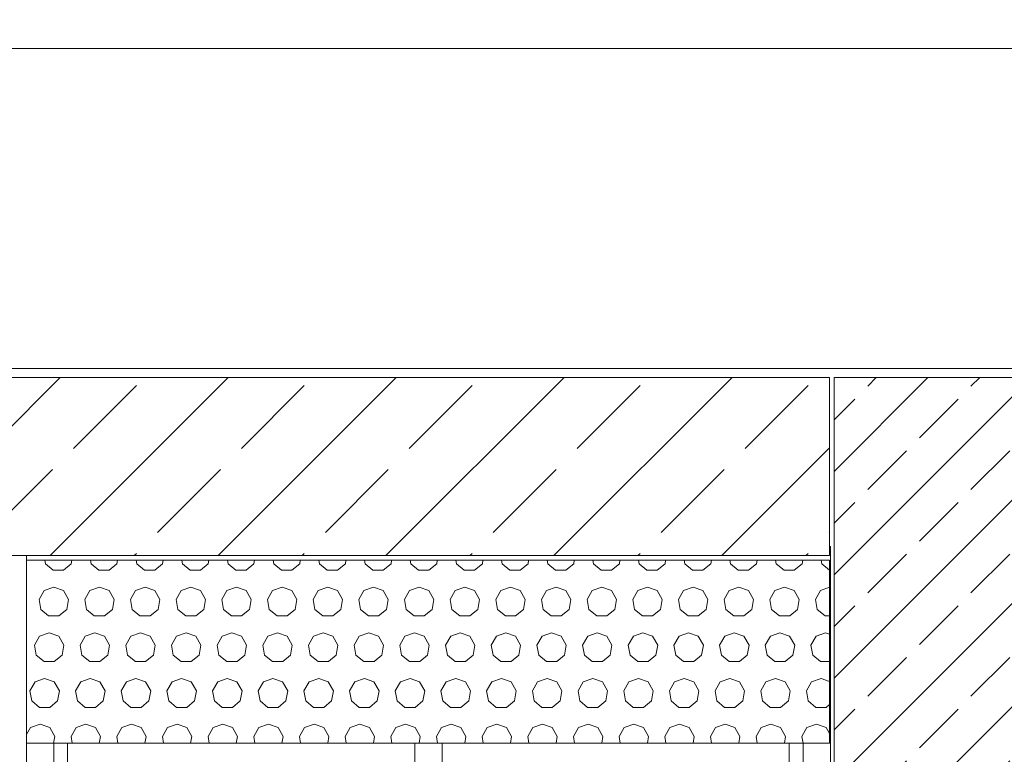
# Model space of a CAD drawing. Header units: millimetres. Extents: x 52659 to 1698020, y -10054 to 104697.
# Tile 90 of 256: x 179528 to 181683, y 13973 to 15581. Entities that reach past the tile are written whole.
import ezdxf

# ---------------------------------------------------------------- set-up
doc = ezdxf.new("R2010")
doc.units = ezdxf.units.MM
doc.header["$MEASUREMENT"] = 0
for name, color, linetype in [('02-04 BRISES SOLEILS CLAIRES', 7, 'Continuous'), ('02-04 CASSETTES CLAIRES', 7, 'Continuous'), ('02-04 CASSETTES FONCEES', 7, 'Continuous'), ('02-04 Mur.Construction', 7, 'Continuous'), ('05-02 Cotation 200ème 100ème.Cotations', 7, 'Continuous'), ('Fenêtres ARCHICAD', 7, 'Continuous')]:
    doc.layers.add(name, color=color, linetype=linetype)
doc.styles.add('STYLE_GENERE_3', font='ARIALN.TTF')
doc.dimstyles.new('STYLE_GENERE__1', dxfattribs={"dimtxt": 200, "dimasz": 95, "dimexe": 0.18, "dimexo": 100, "dimgap": 0, "dimtad": 0, "dimlfac": 0.001, "dimzin": 0, "dimdsep": 46, "dimtxsty": 'STYLE_GENERE_3', "dimblk": 'ARROWHEAD_6', "dimblk1": 'ARROWHEAD_6', "dimblk2": 'ARROWHEAD_6', "dimcen": 0.09, "dimclrd": 7, "dimclre": 7, "dimclrt": 7, "dimazin": 0, "dimtfac": 1, "dimtdec": 4, "dimtmove": 2, "dimatfit": 3, "dimfxl": 1, "dimtolj": 1, "dimtzin": 0, "dimarcsym": 0})
doc.dimstyles.new('STYLE_GENERE__2', dxfattribs={"dimtxt": 200, "dimasz": 95, "dimexe": 0.18, "dimexo": 100, "dimgap": 0, "dimtad": 0, "dimlfac": 0.001, "dimzin": 0, "dimdsep": 46, "dimtxsty": 'STYLE_GENERE_3', "dimblk": 'ARROWHEAD_6', "dimblk1": 'ARROWHEAD_6', "dimblk2": 'ARROWHEAD_6', "dimcen": 0.09, "dimclrd": 7, "dimclre": 7, "dimclrt": 7, "dimazin": 0, "dimtfac": 1, "dimtdec": 4, "dimtmove": 0, "dimatfit": 3, "dimfxl": 1, "dimtolj": 1, "dimtzin": 0, "dimarcsym": 0})

# ---------------------------------------------------------------- blocks, each defined once
blk = doc.blocks.new('Élément de coupe_222_1', base_point=(131932.7, 5158.1))
at = {"layer": 'Fenêtres ARCHICAD', "color": 7, "linetype": 'Continuous', "lineweight": 9}
blk.add_line((181300.8, 14428.1), (181302.7, 14428.1), dxfattribs=at)
at = {"layer": 'Fenêtres ARCHICAD', "color": 7, "linetype": 'Continuous', "lineweight": 5}
for p, q in [((179602.7, 13998), (179602.7, 13238.1)), ((179632.7, 13268.1), (179632.7, 13998)), ((180392.7, 13998), (180392.7, 13268.1)), ((180452.7, 13268.1), (180452.7, 13998)), ((181212.7, 13998), (181212.7, 13268.1)), ((181242.7, 13238.1), (181242.7, 13998)), ((180407.7, 13268.1), (179632.7, 13268.1)), ((180437.7, 13268.1), (180407.7, 13268.1)), ((181212.7, 13268.1), (180437.7, 13268.1)), ((179602.7, 13238.1), (181242.7, 13238.1)), ((179542.7, 13178.1), (181302.7, 13178.1)), ((179542.7, 13140.9), (179542.7, 13146)), ((179542.7, 13090.8), (179542.7, 13140.9)), ((181302.7, 13140.9), (179542.7, 13140.9)), ((181302.7, 13140.9), (181302.7, 13146)), ((181302.7, 13090.8), (181302.7, 13140.9)), ((181302.7, 13090.8), (179542.7, 13090.8))]:
    blk.add_line(p, q, dxfattribs=at)
blk = doc.blocks.new('Élément de coupe_226_1', base_point=(131932.7, 5158.1))
at = {"layer": '02-04 Mur.Construction', "color": 7, "linetype": 'Continuous', "lineweight": 9}
for p, q in [((181302.7, 14428.1), (181302.7, 13146)), ((179542.7, 13146), (179542.7, 14408.1))]:
    blk.add_line(p, q, dxfattribs=at)
blk = doc.blocks.new('Élément de coupe_236_1', base_point=(131932.7, 5158.1))
at = {"layer": '02-04 Mur.Construction', "color": 7, "linetype": 'Continuous', "lineweight": 9}
for p, q in [((220582.7, 15518.1), (134892.7, 15518.1)), ((220582.7, 14818.1), (134892.7, 14818.1))]:
    blk.add_line(p, q, dxfattribs=at)
blk = doc.blocks.new('*X366', base_point=(131932.7, 5158.1))
at = {"layer": '02-04 BRISES SOLEILS CLAIRES', "color": 7, "linetype": 'Continuous', "lineweight": 5}
for p, q in [((179582.7, 14398.1), (179584, 14390.5)), ((179584, 14390.5), (179601.1, 14376.1)), ((179623.5, 14376.1), (179640.7, 14390.5)), ((179640.7, 14390.5), (179642, 14398.1)), ((179682.7, 14398.1), (179684, 14390.5)), ((179684, 14390.5), (179701.1, 14376.1)), ((179723.5, 14376.1), (179740.7, 14390.5)), ((179740.7, 14390.5), (179742, 14398.1)), ((179782.7, 14398.1), (179784, 14390.5)), ((179784, 14390.5), (179801.1, 14376.1)), ((179823.5, 14376.1), (179840.7, 14390.5)), ((179840.7, 14390.5), (179842, 14398.1)), ((179882.7, 14398.1), (179884, 14390.5)), ((179884, 14390.5), (179901.1, 14376.1)), ((179923.5, 14376.1), (179940.7, 14390.5)), ((179940.7, 14390.5), (179942, 14398.1)), ((179982.7, 14398.1), (179984, 14390.5)), ((179984, 14390.5), (180001.1, 14376.1)), ((180023.5, 14376.1), (180040.7, 14390.5)), ((180040.7, 14390.5), (180042, 14398.1)), ((180082.7, 14398.1), (180084, 14390.5)), ((180084, 14390.5), (180101.1, 14376.1)), ((180123.5, 14376.1), (180140.7, 14390.5)), ((180140.7, 14390.5), (180142, 14398.1)), ((180182.7, 14398.1), (180184, 14390.5)), ((180184, 14390.5), (180201.1, 14376.1)), ((180223.5, 14376.1), (180240.7, 14390.5)), ((180240.7, 14390.5), (180242, 14398.1)), ((180282.7, 14398.1), (180284, 14390.5)), ((180284, 14390.5), (180301.1, 14376.1)), ((180323.5, 14376.1), (180340.7, 14390.5)), ((180340.7, 14390.5), (180342, 14398.1)), ((180382.7, 14398.1), (180384, 14390.5)), ((180384, 14390.5), (180401.1, 14376.1)), ((180423.5, 14376.1), (180440.7, 14390.5)), ((180440.7, 14390.5), (180442, 14398.1)), ((180482.7, 14398.1), (180484, 14390.5)), ((180484, 14390.5), (180501.1, 14376.1)), ((180523.5, 14376.1), (180540.7, 14390.5)), ((180540.7, 14390.5), (180542, 14398.1)), ((180582.7, 14398.1), (180584, 14390.5)), ((180584, 14390.5), (180601.1, 14376.1)), ((180623.5, 14376.1), (180640.7, 14390.5)), ((180640.7, 14390.5), (180642, 14398.1)), ((180682.7, 14398.1), (180684, 14390.5)), ((180684, 14390.5), (180701.1, 14376.1)), ((180723.5, 14376.1), (180740.7, 14390.5)), ((180740.7, 14390.5), (180742, 14398.1)), ((180782.7, 14398.1), (180784, 14390.5)), ((180784, 14390.5), (180801.1, 14376.1)), ((180823.5, 14376.1), (180840.7, 14390.5)), ((180840.7, 14390.5), (180842, 14398.1)), ((180882.7, 14398.1), (180884, 14390.5)), ((180884, 14390.5), (180901.1, 14376.1)), ((180923.5, 14376.1), (180940.7, 14390.5)), ((180940.7, 14390.5), (180942, 14398.1)), ((180982.7, 14398.1), (180984, 14390.5)), ((180984, 14390.5), (181001.1, 14376.1)), ((181023.5, 14376.1), (181040.7, 14390.5)), ((181040.7, 14390.5), (181042, 14398.1)), ((181082.7, 14398.1), (181084, 14390.5)), ((181084, 14390.5), (181101.1, 14376.1)), ((181123.5, 14376.1), (181140.7, 14390.5)), ((181140.7, 14390.5), (181142, 14398.1)), ((181182.7, 14398.1), (181184, 14390.5)), ((181184, 14390.5), (181201.1, 14376.1)), ((181223.5, 14376.1), (181240.7, 14390.5)), ((181240.7, 14390.5), (181242, 14398.1)), ((181282.7, 14398.1), (181284, 14390.5)), ((181284, 14390.5), (181300.8, 14376.4)), ((179601.1, 14376.1), (179623.5, 14376.1)), ((179701.1, 14376.1), (179723.5, 14376.1)), ((179801.1, 14376.1), (179823.5, 14376.1)), ((179901.1, 14376.1), (179923.5, 14376.1)), ((180001.1, 14376.1), (180023.5, 14376.1)), ((180101.1, 14376.1), (180123.5, 14376.1)), ((180201.1, 14376.1), (180223.5, 14376.1)), ((180301.1, 14376.1), (180323.5, 14376.1)), ((180401.1, 14376.1), (180423.5, 14376.1)), ((180501.1, 14376.1), (180523.5, 14376.1)), ((180601.1, 14376.1), (180623.5, 14376.1)), ((180701.1, 14376.1), (180723.5, 14376.1)), ((180801.1, 14376.1), (180823.5, 14376.1)), ((180901.1, 14376.1), (180923.5, 14376.1)), ((181001.1, 14376.1), (181023.5, 14376.1)), ((181101.1, 14376.1), (181123.5, 14376.1)), ((181201.1, 14376.1), (181223.5, 14376.1)), ((179602.3, 14339.5), (179581.3, 14331.9)), ((179623.4, 14331.9), (179602.3, 14339.5)), ((179702.3, 14339.5), (179681.3, 14331.9)), ((179723.4, 14331.9), (179702.3, 14339.5)), ((179802.3, 14339.5), (179781.3, 14331.9)), ((179823.4, 14331.9), (179802.3, 14339.5)), ((179902.3, 14339.5), (179881.3, 14331.9)), ((179923.4, 14331.9), (179902.3, 14339.5)), ((180002.3, 14339.5), (179981.3, 14331.9)), ((180023.4, 14331.9), (180002.3, 14339.5)), ((180102.3, 14339.5), (180081.3, 14331.9)), ((180123.4, 14331.9), (180102.3, 14339.5)), ((180202.3, 14339.5), (180181.3, 14331.9)), ((180223.4, 14331.9), (180202.3, 14339.5)), ((180302.3, 14339.5), (180281.3, 14331.9)), ((180323.4, 14331.9), (180302.3, 14339.5)), ((180402.3, 14339.5), (180381.3, 14331.9)), ((180423.4, 14331.9), (180402.3, 14339.5)), ((180502.3, 14339.5), (180481.3, 14331.9)), ((180523.4, 14331.9), (180502.3, 14339.5)), ((180602.3, 14339.5), (180581.3, 14331.9)), ((180623.4, 14331.9), (180602.3, 14339.5)), ((180702.3, 14339.5), (180681.3, 14331.9)), ((180723.4, 14331.9), (180702.3, 14339.5)), ((180802.3, 14339.5), (180781.3, 14331.9)), ((180823.4, 14331.9), (180802.3, 14339.5)), ((180902.3, 14339.5), (180881.3, 14331.9)), ((180923.4, 14331.9), (180902.3, 14339.5)), ((181002.3, 14339.5), (180981.3, 14331.9)), ((181023.4, 14331.9), (181002.3, 14339.5)), ((181102.3, 14339.5), (181081.3, 14331.9)), ((181123.4, 14331.9), (181102.3, 14339.5)), ((181202.3, 14339.5), (181181.3, 14331.9)), ((181223.4, 14331.9), (181202.3, 14339.5)), ((181300.8, 14338.9), (181281.3, 14331.9)), ((179581.3, 14331.9), (179570.1, 14312.5)), ((179634.5, 14312.5), (179623.4, 14331.9)), ((179681.3, 14331.9), (179670.1, 14312.5)), ((179734.5, 14312.5), (179723.4, 14331.9)), ((179781.3, 14331.9), (179770.1, 14312.5)), ((179834.5, 14312.5), (179823.4, 14331.9)), ((179881.3, 14331.9), (179870.1, 14312.5)), ((179934.5, 14312.5), (179923.4, 14331.9)), ((179981.3, 14331.9), (179970.1, 14312.5)), ((180034.5, 14312.5), (180023.4, 14331.9)), ((180081.3, 14331.9), (180070.1, 14312.5)), ((180134.5, 14312.5), (180123.4, 14331.9)), ((180181.3, 14331.9), (180170.1, 14312.5)), ((180234.5, 14312.5), (180223.4, 14331.9)), ((180281.3, 14331.9), (180270.1, 14312.5)), ((180334.5, 14312.5), (180323.4, 14331.9)), ((180381.3, 14331.9), (180370.1, 14312.5)), ((180434.5, 14312.5), (180423.4, 14331.9)), ((180481.3, 14331.9), (180470.1, 14312.5)), ((180534.5, 14312.5), (180523.4, 14331.9)), ((180581.3, 14331.9), (180570.1, 14312.5)), ((180634.5, 14312.5), (180623.4, 14331.9)), ((180681.3, 14331.9), (180670.1, 14312.5)), ((180734.5, 14312.5), (180723.4, 14331.9)), ((180781.3, 14331.9), (180770.1, 14312.5)), ((180834.5, 14312.5), (180823.4, 14331.9)), ((180881.3, 14331.9), (180870.1, 14312.5)), ((180934.5, 14312.5), (180923.4, 14331.9)), ((180981.3, 14331.9), (180970.1, 14312.5)), ((181034.5, 14312.5), (181023.4, 14331.9)), ((181081.3, 14331.9), (181070.1, 14312.5)), ((181134.5, 14312.5), (181123.4, 14331.9)), ((181181.3, 14331.9), (181170.1, 14312.5)), ((181234.5, 14312.5), (181223.4, 14331.9)), ((181281.3, 14331.9), (181270.1, 14312.5)), ((179570.1, 14312.5), (179574, 14290.5)), ((179630.7, 14290.5), (179634.5, 14312.5)), ((179670.1, 14312.5), (179674, 14290.5)), ((179730.7, 14290.5), (179734.5, 14312.5)), ((179770.1, 14312.5), (179774, 14290.5)), ((179830.7, 14290.5), (179834.5, 14312.5)), ((179870.1, 14312.5), (179874, 14290.5)), ((179930.7, 14290.5), (179934.5, 14312.5)), ((179970.1, 14312.5), (179974, 14290.5)), ((180030.7, 14290.5), (180034.5, 14312.5)), ((180070.1, 14312.5), (180074, 14290.5)), ((180130.7, 14290.5), (180134.5, 14312.5)), ((180170.1, 14312.5), (180174, 14290.5)), ((180230.7, 14290.5), (180234.5, 14312.5)), ((180270.1, 14312.5), (180274, 14290.5)), ((180330.7, 14290.5), (180334.5, 14312.5)), ((180370.1, 14312.5), (180374, 14290.5)), ((180430.7, 14290.5), (180434.5, 14312.5)), ((180470.1, 14312.5), (180474, 14290.5)), ((180530.7, 14290.5), (180534.5, 14312.5)), ((180570.1, 14312.5), (180574, 14290.5)), ((180630.7, 14290.5), (180634.5, 14312.5)), ((180670.1, 14312.5), (180674, 14290.5)), ((180730.7, 14290.5), (180734.5, 14312.5)), ((180770.1, 14312.5), (180774, 14290.5)), ((180830.7, 14290.5), (180834.5, 14312.5)), ((180870.1, 14312.5), (180874, 14290.5)), ((180930.7, 14290.5), (180934.5, 14312.5)), ((180970.1, 14312.5), (180974, 14290.5)), ((181030.7, 14290.5), (181034.5, 14312.5)), ((181070.1, 14312.5), (181074, 14290.5)), ((181130.7, 14290.5), (181134.5, 14312.5)), ((181170.1, 14312.5), (181174, 14290.5)), ((181230.7, 14290.5), (181234.5, 14312.5)), ((181270.1, 14312.5), (181274, 14290.5)), ((179574, 14290.5), (179591.1, 14276.1)), ((179591.1, 14276.1), (179613.5, 14276.1)), ((179613.5, 14276.1), (179630.7, 14290.5)), ((179674, 14290.5), (179691.1, 14276.1)), ((179691.1, 14276.1), (179713.5, 14276.1)), ((179713.5, 14276.1), (179730.7, 14290.5)), ((179774, 14290.5), (179791.1, 14276.1)), ((179791.1, 14276.1), (179813.5, 14276.1)), ((179813.5, 14276.1), (179830.7, 14290.5)), ((179874, 14290.5), (179891.1, 14276.1)), ((179891.1, 14276.1), (179913.5, 14276.1)), ((179913.5, 14276.1), (179930.7, 14290.5)), ((179974, 14290.5), (179991.1, 14276.1)), ((179991.1, 14276.1), (180013.5, 14276.1)), ((180013.5, 14276.1), (180030.7, 14290.5)), ((180074, 14290.5), (180091.1, 14276.1)), ((180091.1, 14276.1), (180113.5, 14276.1)), ((180113.5, 14276.1), (180130.7, 14290.5)), ((180174, 14290.5), (180191.1, 14276.1)), ((180191.1, 14276.1), (180213.5, 14276.1)), ((180213.5, 14276.1), (180230.7, 14290.5)), ((180274, 14290.5), (180291.1, 14276.1)), ((180291.1, 14276.1), (180313.5, 14276.1)), ((180313.5, 14276.1), (180330.7, 14290.5)), ((180374, 14290.5), (180391.1, 14276.1)), ((180391.1, 14276.1), (180413.5, 14276.1)), ((180413.5, 14276.1), (180430.7, 14290.5)), ((180474, 14290.5), (180491.1, 14276.1)), ((180491.1, 14276.1), (180513.5, 14276.1)), ((180513.5, 14276.1), (180530.7, 14290.5)), ((180574, 14290.5), (180591.1, 14276.1)), ((180591.1, 14276.1), (180613.5, 14276.1)), ((180613.5, 14276.1), (180630.7, 14290.5)), ((180674, 14290.5), (180691.1, 14276.1)), ((180691.1, 14276.1), (180713.5, 14276.1)), ((180713.5, 14276.1), (180730.7, 14290.5)), ((180774, 14290.5), (180791.1, 14276.1)), ((180791.1, 14276.1), (180813.5, 14276.1)), ((180813.5, 14276.1), (180830.7, 14290.5)), ((180874, 14290.5), (180891.1, 14276.1)), ((180891.1, 14276.1), (180913.5, 14276.1)), ((180913.5, 14276.1), (180930.7, 14290.5)), ((180974, 14290.5), (180991.1, 14276.1)), ((180991.1, 14276.1), (181013.5, 14276.1)), ((181013.5, 14276.1), (181030.7, 14290.5)), ((181074, 14290.5), (181091.1, 14276.1)), ((181091.1, 14276.1), (181113.5, 14276.1)), ((181113.5, 14276.1), (181130.7, 14290.5)), ((181174, 14290.5), (181191.1, 14276.1)), ((181191.1, 14276.1), (181213.5, 14276.1)), ((181213.5, 14276.1), (181230.7, 14290.5)), ((181274, 14290.5), (181291.1, 14276.1)), ((181291.1, 14276.1), (181300.8, 14276.1)), ((179571.3, 14231.9), (179560.1, 14212.5)), ((179592.3, 14239.5), (179571.3, 14231.9)), ((179613.4, 14231.9), (179592.3, 14239.5)), ((179624.5, 14212.5), (179613.4, 14231.9)), ((179671.3, 14231.9), (179660.1, 14212.5)), ((179692.3, 14239.5), (179671.3, 14231.9)), ((179713.4, 14231.9), (179692.3, 14239.5)), ((179724.5, 14212.5), (179713.4, 14231.9)), ((179771.3, 14231.9), (179760.1, 14212.5)), ((179792.3, 14239.5), (179771.3, 14231.9)), ((179813.4, 14231.9), (179792.3, 14239.5)), ((179824.5, 14212.5), (179813.4, 14231.9)), ((179871.3, 14231.9), (179860.1, 14212.5)), ((179892.3, 14239.5), (179871.3, 14231.9)), ((179913.4, 14231.9), (179892.3, 14239.5)), ((179924.5, 14212.5), (179913.4, 14231.9)), ((179971.3, 14231.9), (179960.1, 14212.5)), ((179992.3, 14239.5), (179971.3, 14231.9)), ((180013.4, 14231.9), (179992.3, 14239.5)), ((180024.5, 14212.5), (180013.4, 14231.9)), ((180071.3, 14231.9), (180060.1, 14212.5)), ((180092.3, 14239.5), (180071.3, 14231.9)), ((180113.4, 14231.9), (180092.3, 14239.5)), ((180124.5, 14212.5), (180113.4, 14231.9)), ((180171.3, 14231.9), (180160.1, 14212.5)), ((180192.3, 14239.5), (180171.3, 14231.9)), ((180213.4, 14231.9), (180192.3, 14239.5)), ((180224.5, 14212.5), (180213.4, 14231.9)), ((180271.3, 14231.9), (180260.1, 14212.5)), ((180292.3, 14239.5), (180271.3, 14231.9)), ((180313.4, 14231.9), (180292.3, 14239.5)), ((180324.5, 14212.5), (180313.4, 14231.9)), ((180371.3, 14231.9), (180360.1, 14212.5)), ((180392.3, 14239.5), (180371.3, 14231.9)), ((180413.4, 14231.9), (180392.3, 14239.5)), ((180424.5, 14212.5), (180413.4, 14231.9)), ((180471.3, 14231.9), (180460.1, 14212.5)), ((180492.3, 14239.5), (180471.3, 14231.9)), ((180513.4, 14231.9), (180492.3, 14239.5)), ((180524.5, 14212.5), (180513.4, 14231.9)), ((180571.3, 14231.9), (180560.1, 14212.5)), ((180592.3, 14239.5), (180571.3, 14231.9)), ((180613.4, 14231.9), (180592.3, 14239.5)), ((180624.5, 14212.5), (180613.4, 14231.9)), ((180671.3, 14231.9), (180660.1, 14212.5)), ((180692.3, 14239.5), (180671.3, 14231.9)), ((180713.4, 14231.9), (180692.3, 14239.5)), ((180724.5, 14212.5), (180713.4, 14231.9)), ((180771.3, 14231.9), (180760.1, 14212.5)), ((180792.3, 14239.5), (180771.3, 14231.9)), ((180813.4, 14231.9), (180792.3, 14239.5)), ((180824.5, 14212.5), (180813.4, 14231.9)), ((180871.3, 14231.9), (180860.1, 14212.5)), ((180892.3, 14239.5), (180871.3, 14231.9)), ((180913.4, 14231.9), (180892.3, 14239.5)), ((180924.5, 14212.5), (180913.4, 14231.9)), ((180971.3, 14231.9), (180960.1, 14212.5)), ((180992.3, 14239.5), (180971.3, 14231.9)), ((181013.4, 14231.9), (180992.3, 14239.5)), ((181024.5, 14212.5), (181013.4, 14231.9)), ((181071.3, 14231.9), (181060.1, 14212.5)), ((181092.3, 14239.5), (181071.3, 14231.9)), ((181113.4, 14231.9), (181092.3, 14239.5)), ((181124.5, 14212.5), (181113.4, 14231.9)), ((181171.3, 14231.9), (181160.1, 14212.5)), ((181192.3, 14239.5), (181171.3, 14231.9)), ((181213.4, 14231.9), (181192.3, 14239.5)), ((181224.5, 14212.5), (181213.4, 14231.9)), ((181271.3, 14231.9), (181260.1, 14212.5)), ((181292.3, 14239.5), (181271.3, 14231.9)), ((181300.8, 14236.5), (181292.3, 14239.5)), ((179560.1, 14212.5), (179564, 14190.5)), ((179620.7, 14190.5), (179624.5, 14212.5)), ((179660.1, 14212.5), (179664, 14190.5)), ((179720.7, 14190.5), (179724.5, 14212.5)), ((179760.1, 14212.5), (179764, 14190.5)), ((179820.7, 14190.5), (179824.5, 14212.5)), ((179860.1, 14212.5), (179864, 14190.5)), ((179920.7, 14190.5), (179924.5, 14212.5)), ((179960.1, 14212.5), (179964, 14190.5)), ((180020.7, 14190.5), (180024.5, 14212.5)), ((180060.1, 14212.5), (180064, 14190.5)), ((180120.7, 14190.5), (180124.5, 14212.5)), ((180160.1, 14212.5), (180164, 14190.5)), ((180220.7, 14190.5), (180224.5, 14212.5)), ((180260.1, 14212.5), (180264, 14190.5)), ((180320.7, 14190.5), (180324.5, 14212.5)), ((180360.1, 14212.5), (180364, 14190.5)), ((180420.7, 14190.5), (180424.5, 14212.5)), ((180460.1, 14212.5), (180464, 14190.5)), ((180520.7, 14190.5), (180524.5, 14212.5)), ((180560.1, 14212.5), (180564, 14190.5)), ((180620.7, 14190.5), (180624.5, 14212.5)), ((180660.1, 14212.5), (180664, 14190.5)), ((180720.7, 14190.5), (180724.5, 14212.5)), ((180760.1, 14212.5), (180764, 14190.5)), ((180820.7, 14190.5), (180824.5, 14212.5)), ((180860.1, 14212.5), (180864, 14190.5)), ((180920.7, 14190.5), (180924.5, 14212.5)), ((180960.1, 14212.5), (180964, 14190.5)), ((181020.7, 14190.5), (181024.5, 14212.5)), ((181060.1, 14212.5), (181064, 14190.5)), ((181120.7, 14190.5), (181124.5, 14212.5)), ((181160.1, 14212.5), (181164, 14190.5)), ((181220.7, 14190.5), (181224.5, 14212.5)), ((181260.1, 14212.5), (181264, 14190.5)), ((179564, 14190.5), (179581.1, 14176.1)), ((179603.5, 14176.1), (179620.7, 14190.5)), ((179664, 14190.5), (179681.1, 14176.1)), ((179703.5, 14176.1), (179720.7, 14190.5)), ((179764, 14190.5), (179781.1, 14176.1)), ((179803.5, 14176.1), (179820.7, 14190.5)), ((179864, 14190.5), (179881.1, 14176.1)), ((179903.5, 14176.1), (179920.7, 14190.5)), ((179964, 14190.5), (179981.1, 14176.1)), ((180003.5, 14176.1), (180020.7, 14190.5)), ((180064, 14190.5), (180081.1, 14176.1)), ((180103.5, 14176.1), (180120.7, 14190.5)), ((180164, 14190.5), (180181.1, 14176.1)), ((180203.5, 14176.1), (180220.7, 14190.5)), ((180264, 14190.5), (180281.1, 14176.1)), ((180303.5, 14176.1), (180320.7, 14190.5)), ((180364, 14190.5), (180381.1, 14176.1)), ((180403.5, 14176.1), (180420.7, 14190.5)), ((180464, 14190.5), (180481.1, 14176.1)), ((180503.5, 14176.1), (180520.7, 14190.5)), ((180564, 14190.5), (180581.1, 14176.1)), ((180603.5, 14176.1), (180620.7, 14190.5)), ((180664, 14190.5), (180681.1, 14176.1)), ((180703.5, 14176.1), (180720.7, 14190.5)), ((180764, 14190.5), (180781.1, 14176.1)), ((180803.5, 14176.1), (180820.7, 14190.5)), ((180864, 14190.5), (180881.1, 14176.1)), ((180903.5, 14176.1), (180920.7, 14190.5)), ((180964, 14190.5), (180981.1, 14176.1)), ((181003.5, 14176.1), (181020.7, 14190.5)), ((181064, 14190.5), (181081.1, 14176.1)), ((181103.5, 14176.1), (181120.7, 14190.5)), ((181164, 14190.5), (181181.1, 14176.1)), ((181203.5, 14176.1), (181220.7, 14190.5)), ((181264, 14190.5), (181281.1, 14176.1)), ((179581.1, 14176.1), (179603.5, 14176.1)), ((179681.1, 14176.1), (179703.5, 14176.1)), ((179781.1, 14176.1), (179803.5, 14176.1)), ((179881.1, 14176.1), (179903.5, 14176.1)), ((179981.1, 14176.1), (180003.5, 14176.1)), ((180081.1, 14176.1), (180103.5, 14176.1)), ((180181.1, 14176.1), (180203.5, 14176.1)), ((180281.1, 14176.1), (180303.5, 14176.1)), ((180381.1, 14176.1), (180403.5, 14176.1)), ((180481.1, 14176.1), (180503.5, 14176.1)), ((180581.1, 14176.1), (180603.5, 14176.1)), ((180681.1, 14176.1), (180703.5, 14176.1)), ((180781.1, 14176.1), (180803.5, 14176.1)), ((180881.1, 14176.1), (180903.5, 14176.1)), ((180981.1, 14176.1), (181003.5, 14176.1)), ((181081.1, 14176.1), (181103.5, 14176.1)), ((181181.1, 14176.1), (181203.5, 14176.1)), ((181281.1, 14176.1), (181300.8, 14176.1)), ((179561.3, 14131.9), (179550.1, 14112.5)), ((179582.3, 14139.5), (179561.3, 14131.9)), ((179603.4, 14131.9), (179582.3, 14139.5)), ((179614.5, 14112.5), (179603.4, 14131.9)), ((179661.3, 14131.9), (179650.1, 14112.5)), ((179682.3, 14139.5), (179661.3, 14131.9)), ((179703.4, 14131.9), (179682.3, 14139.5)), ((179714.5, 14112.5), (179703.4, 14131.9)), ((179761.3, 14131.9), (179750.1, 14112.5)), ((179782.3, 14139.5), (179761.3, 14131.9)), ((179803.4, 14131.9), (179782.3, 14139.5)), ((179814.5, 14112.5), (179803.4, 14131.9)), ((179861.3, 14131.9), (179850.1, 14112.5)), ((179882.3, 14139.5), (179861.3, 14131.9)), ((179903.4, 14131.9), (179882.3, 14139.5)), ((179914.5, 14112.5), (179903.4, 14131.9)), ((179961.3, 14131.9), (179950.1, 14112.5)), ((179982.3, 14139.5), (179961.3, 14131.9)), ((180003.4, 14131.9), (179982.3, 14139.5)), ((180014.5, 14112.5), (180003.4, 14131.9)), ((180061.3, 14131.9), (180050.1, 14112.5)), ((180082.3, 14139.5), (180061.3, 14131.9)), ((180103.4, 14131.9), (180082.3, 14139.5)), ((180114.5, 14112.5), (180103.4, 14131.9)), ((180161.3, 14131.9), (180150.1, 14112.5)), ((180182.3, 14139.5), (180161.3, 14131.9)), ((180203.4, 14131.9), (180182.3, 14139.5)), ((180214.5, 14112.5), (180203.4, 14131.9)), ((180261.3, 14131.9), (180250.1, 14112.5)), ((180282.3, 14139.5), (180261.3, 14131.9)), ((180303.4, 14131.9), (180282.3, 14139.5)), ((180314.5, 14112.5), (180303.4, 14131.9)), ((180361.3, 14131.9), (180350.1, 14112.5)), ((180382.3, 14139.5), (180361.3, 14131.9)), ((180403.4, 14131.9), (180382.3, 14139.5)), ((180414.5, 14112.5), (180403.4, 14131.9)), ((180461.3, 14131.9), (180450.1, 14112.5)), ((180482.3, 14139.5), (180461.3, 14131.9)), ((180503.4, 14131.9), (180482.3, 14139.5)), ((180514.5, 14112.5), (180503.4, 14131.9)), ((180561.3, 14131.9), (180550.1, 14112.5)), ((180582.3, 14139.5), (180561.3, 14131.9)), ((180603.4, 14131.9), (180582.3, 14139.5)), ((180614.5, 14112.5), (180603.4, 14131.9)), ((180661.3, 14131.9), (180650.1, 14112.5)), ((180682.3, 14139.5), (180661.3, 14131.9)), ((180703.4, 14131.9), (180682.3, 14139.5)), ((180714.5, 14112.5), (180703.4, 14131.9)), ((180761.3, 14131.9), (180750.1, 14112.5)), ((180782.3, 14139.5), (180761.3, 14131.9)), ((180803.4, 14131.9), (180782.3, 14139.5)), ((180814.5, 14112.5), (180803.4, 14131.9)), ((180861.3, 14131.9), (180850.1, 14112.5)), ((180882.3, 14139.5), (180861.3, 14131.9)), ((180903.4, 14131.9), (180882.3, 14139.5)), ((180914.5, 14112.5), (180903.4, 14131.9)), ((180961.3, 14131.9), (180950.1, 14112.5)), ((180982.3, 14139.5), (180961.3, 14131.9)), ((181003.4, 14131.9), (180982.3, 14139.5)), ((181014.5, 14112.5), (181003.4, 14131.9)), ((181061.3, 14131.9), (181050.1, 14112.5)), ((181082.3, 14139.5), (181061.3, 14131.9)), ((181103.4, 14131.9), (181082.3, 14139.5)), ((181114.5, 14112.5), (181103.4, 14131.9)), ((181161.3, 14131.9), (181150.1, 14112.5)), ((181182.3, 14139.5), (181161.3, 14131.9)), ((181203.4, 14131.9), (181182.3, 14139.5)), ((181214.5, 14112.5), (181203.4, 14131.9)), ((181261.3, 14131.9), (181250.1, 14112.5)), ((181282.3, 14139.5), (181261.3, 14131.9)), ((181300.8, 14132.8), (181282.3, 14139.5)), ((179550.1, 14112.5), (179554, 14090.5)), ((179610.7, 14090.5), (179614.5, 14112.5)), ((179650.1, 14112.5), (179654, 14090.5)), ((179710.7, 14090.5), (179714.5, 14112.5)), ((179750.1, 14112.5), (179754, 14090.5)), ((179810.7, 14090.5), (179814.5, 14112.5)), ((179850.1, 14112.5), (179854, 14090.5)), ((179910.7, 14090.5), (179914.5, 14112.5)), ((179950.1, 14112.5), (179954, 14090.5)), ((180010.7, 14090.5), (180014.5, 14112.5)), ((180050.1, 14112.5), (180054, 14090.5)), ((180110.7, 14090.5), (180114.5, 14112.5)), ((180150.1, 14112.5), (180154, 14090.5)), ((180210.7, 14090.5), (180214.5, 14112.5)), ((180250.1, 14112.5), (180254, 14090.5)), ((180310.7, 14090.5), (180314.5, 14112.5)), ((180350.1, 14112.5), (180354, 14090.5)), ((180410.7, 14090.5), (180414.5, 14112.5)), ((180450.1, 14112.5), (180454, 14090.5)), ((180510.7, 14090.5), (180514.5, 14112.5)), ((180550.1, 14112.5), (180554, 14090.5)), ((180610.7, 14090.5), (180614.5, 14112.5)), ((180650.1, 14112.5), (180654, 14090.5)), ((180710.7, 14090.5), (180714.5, 14112.5)), ((180750.1, 14112.5), (180754, 14090.5)), ((180810.7, 14090.5), (180814.5, 14112.5)), ((180850.1, 14112.5), (180854, 14090.5)), ((180910.7, 14090.5), (180914.5, 14112.5)), ((180950.1, 14112.5), (180954, 14090.5)), ((181010.7, 14090.5), (181014.5, 14112.5)), ((181050.1, 14112.5), (181054, 14090.5)), ((181110.7, 14090.5), (181114.5, 14112.5)), ((181150.1, 14112.5), (181154, 14090.5)), ((181210.7, 14090.5), (181214.5, 14112.5)), ((181250.1, 14112.5), (181254, 14090.5)), ((179554, 14090.5), (179571.1, 14076.1)), ((179593.5, 14076.1), (179610.7, 14090.5)), ((179654, 14090.5), (179671.1, 14076.1)), ((179693.5, 14076.1), (179710.7, 14090.5)), ((179754, 14090.5), (179771.1, 14076.1)), ((179793.5, 14076.1), (179810.7, 14090.5)), ((179854, 14090.5), (179871.1, 14076.1)), ((179893.5, 14076.1), (179910.7, 14090.5)), ((179954, 14090.5), (179971.1, 14076.1)), ((179993.5, 14076.1), (180010.7, 14090.5)), ((180054, 14090.5), (180071.1, 14076.1)), ((180093.5, 14076.1), (180110.7, 14090.5)), ((180154, 14090.5), (180171.1, 14076.1)), ((180193.5, 14076.1), (180210.7, 14090.5)), ((180254, 14090.5), (180271.1, 14076.1)), ((180293.5, 14076.1), (180310.7, 14090.5)), ((180354, 14090.5), (180371.1, 14076.1)), ((180393.5, 14076.1), (180410.7, 14090.5)), ((180454, 14090.5), (180471.1, 14076.1)), ((180493.5, 14076.1), (180510.7, 14090.5)), ((180554, 14090.5), (180571.1, 14076.1)), ((180593.5, 14076.1), (180610.7, 14090.5)), ((180654, 14090.5), (180671.1, 14076.1)), ((180693.5, 14076.1), (180710.7, 14090.5)), ((180754, 14090.5), (180771.1, 14076.1)), ((180793.5, 14076.1), (180810.7, 14090.5)), ((180854, 14090.5), (180871.1, 14076.1)), ((180893.5, 14076.1), (180910.7, 14090.5)), ((180954, 14090.5), (180971.1, 14076.1)), ((180993.5, 14076.1), (181010.7, 14090.5)), ((181054, 14090.5), (181071.1, 14076.1)), ((181093.5, 14076.1), (181110.7, 14090.5)), ((181154, 14090.5), (181171.1, 14076.1)), ((181193.5, 14076.1), (181210.7, 14090.5)), ((181254, 14090.5), (181271.1, 14076.1)), ((181293.5, 14076.1), (181300.8, 14082.2)), ((179571.1, 14076.1), (179593.5, 14076.1)), ((179671.1, 14076.1), (179693.5, 14076.1)), ((179771.1, 14076.1), (179793.5, 14076.1)), ((179871.1, 14076.1), (179893.5, 14076.1)), ((179971.1, 14076.1), (179993.5, 14076.1)), ((180071.1, 14076.1), (180093.5, 14076.1)), ((180171.1, 14076.1), (180193.5, 14076.1)), ((180271.1, 14076.1), (180293.5, 14076.1)), ((180371.1, 14076.1), (180393.5, 14076.1)), ((180471.1, 14076.1), (180493.5, 14076.1)), ((180571.1, 14076.1), (180593.5, 14076.1)), ((180671.1, 14076.1), (180693.5, 14076.1)), ((180771.1, 14076.1), (180793.5, 14076.1)), ((180871.1, 14076.1), (180893.5, 14076.1)), ((180971.1, 14076.1), (180993.5, 14076.1)), ((181071.1, 14076.1), (181093.5, 14076.1)), ((181171.1, 14076.1), (181193.5, 14076.1)), ((181271.1, 14076.1), (181293.5, 14076.1)), ((179572.3, 14039.5), (179551.3, 14031.9)), ((179593.4, 14031.9), (179572.3, 14039.5)), ((179672.3, 14039.5), (179651.3, 14031.9)), ((179693.4, 14031.9), (179672.3, 14039.5)), ((179772.3, 14039.5), (179751.3, 14031.9)), ((179793.4, 14031.9), (179772.3, 14039.5)), ((179872.3, 14039.5), (179851.3, 14031.9)), ((179893.4, 14031.9), (179872.3, 14039.5)), ((179972.3, 14039.5), (179951.3, 14031.9)), ((179993.4, 14031.9), (179972.3, 14039.5)), ((180072.3, 14039.5), (180051.3, 14031.9)), ((180093.4, 14031.9), (180072.3, 14039.5)), ((180172.3, 14039.5), (180151.3, 14031.9)), ((180193.4, 14031.9), (180172.3, 14039.5)), ((180272.3, 14039.5), (180251.3, 14031.9)), ((180293.4, 14031.9), (180272.3, 14039.5)), ((180372.3, 14039.5), (180351.3, 14031.9)), ((180393.4, 14031.9), (180372.3, 14039.5)), ((180472.3, 14039.5), (180451.3, 14031.9)), ((180493.4, 14031.9), (180472.3, 14039.5)), ((180572.3, 14039.5), (180551.3, 14031.9)), ((180593.4, 14031.9), (180572.3, 14039.5)), ((180672.3, 14039.5), (180651.3, 14031.9)), ((180693.4, 14031.9), (180672.3, 14039.5)), ((180772.3, 14039.5), (180751.3, 14031.9)), ((180793.4, 14031.9), (180772.3, 14039.5)), ((180872.3, 14039.5), (180851.3, 14031.9)), ((180893.4, 14031.9), (180872.3, 14039.5)), ((180972.3, 14039.5), (180951.3, 14031.9)), ((180993.4, 14031.9), (180972.3, 14039.5)), ((181072.3, 14039.5), (181051.3, 14031.9)), ((181093.4, 14031.9), (181072.3, 14039.5)), ((181172.3, 14039.5), (181151.3, 14031.9)), ((181193.4, 14031.9), (181172.3, 14039.5)), ((181272.3, 14039.5), (181251.3, 14031.9)), ((181293.4, 14031.9), (181272.3, 14039.5)), ((179551.3, 14031.9), (179542.7, 14016.9)), ((179604.5, 14012.5), (179593.4, 14031.9)), ((179602, 13998), (179604.5, 14012.5)), ((179651.3, 14031.9), (179640.1, 14012.5)), ((179640.1, 14012.5), (179642.7, 13998)), ((179704.5, 14012.5), (179693.4, 14031.9)), ((179702, 13998), (179704.5, 14012.5)), ((179751.3, 14031.9), (179740.1, 14012.5)), ((179740.1, 14012.5), (179742.7, 13998)), ((179804.5, 14012.5), (179793.4, 14031.9)), ((179802, 13998), (179804.5, 14012.5)), ((179851.3, 14031.9), (179840.1, 14012.5)), ((179840.1, 14012.5), (179842.7, 13998)), ((179904.5, 14012.5), (179893.4, 14031.9)), ((179902, 13998), (179904.5, 14012.5)), ((179951.3, 14031.9), (179940.1, 14012.5)), ((179940.1, 14012.5), (179942.7, 13998)), ((180004.5, 14012.5), (179993.4, 14031.9)), ((180002, 13998), (180004.5, 14012.5)), ((180051.3, 14031.9), (180040.1, 14012.5)), ((180040.1, 14012.5), (180042.7, 13998)), ((180104.5, 14012.5), (180093.4, 14031.9)), ((180102, 13998), (180104.5, 14012.5)), ((180151.3, 14031.9), (180140.1, 14012.5)), ((180140.1, 14012.5), (180142.7, 13998)), ((180204.5, 14012.5), (180193.4, 14031.9)), ((180202, 13998), (180204.5, 14012.5)), ((180251.3, 14031.9), (180240.1, 14012.5)), ((180240.1, 14012.5), (180242.7, 13998)), ((180304.5, 14012.5), (180293.4, 14031.9)), ((180302, 13998), (180304.5, 14012.5)), ((180351.3, 14031.9), (180340.1, 14012.5)), ((180340.1, 14012.5), (180342.7, 13998)), ((180404.5, 14012.5), (180393.4, 14031.9)), ((180402, 13998), (180404.5, 14012.5)), ((180451.3, 14031.9), (180440.1, 14012.5)), ((180440.1, 14012.5), (180442.7, 13998)), ((180504.5, 14012.5), (180493.4, 14031.9)), ((180502, 13998), (180504.5, 14012.5)), ((180551.3, 14031.9), (180540.1, 14012.5)), ((180540.1, 14012.5), (180542.7, 13998)), ((180604.5, 14012.5), (180593.4, 14031.9)), ((180602, 13998), (180604.5, 14012.5)), ((180651.3, 14031.9), (180640.1, 14012.5)), ((180640.1, 14012.5), (180642.7, 13998)), ((180704.5, 14012.5), (180693.4, 14031.9)), ((180702, 13998), (180704.5, 14012.5)), ((180751.3, 14031.9), (180740.1, 14012.5)), ((180740.1, 14012.5), (180742.7, 13998)), ((180804.5, 14012.5), (180793.4, 14031.9)), ((180802, 13998), (180804.5, 14012.5)), ((180851.3, 14031.9), (180840.1, 14012.5)), ((180840.1, 14012.5), (180842.7, 13998)), ((180904.5, 14012.5), (180893.4, 14031.9)), ((180902, 13998), (180904.5, 14012.5)), ((180951.3, 14031.9), (180940.1, 14012.5)), ((180940.1, 14012.5), (180942.7, 13998)), ((181004.5, 14012.5), (180993.4, 14031.9)), ((181002, 13998), (181004.5, 14012.5)), ((181051.3, 14031.9), (181040.1, 14012.5)), ((181040.1, 14012.5), (181042.7, 13998)), ((181104.5, 14012.5), (181093.4, 14031.9)), ((181102, 13998), (181104.5, 14012.5)), ((181151.3, 14031.9), (181140.1, 14012.5)), ((181140.1, 14012.5), (181142.7, 13998)), ((181204.5, 14012.5), (181193.4, 14031.9)), ((181202, 13998), (181204.5, 14012.5)), ((181251.3, 14031.9), (181240.1, 14012.5)), ((181240.1, 14012.5), (181242.7, 13998)), ((181300.8, 14019), (181293.4, 14031.9)), ((179542.7, 13998.1), (179542.7, 13998))]:
    blk.add_line(p, q, dxfattribs=at)
blk = doc.blocks.new('Élément de coupe_332_1', base_point=(131932.7, 5158.1))
at = {"layer": '02-04 BRISES SOLEILS CLAIRES', "color": 7, "linetype": 'Continuous', "lineweight": 9}
for p, q in [((181300.8, 14398.1), (179542.7, 14398.1)), ((181300.8, 13998), (181300.8, 14398.1)), ((179542.7, 13998), (181300.8, 13998))]:
    blk.add_line(p, q, dxfattribs=at)
at = {"layer": '02-04 BRISES SOLEILS CLAIRES', "lineweight": 0}
blk.add_blockref('*X366', (131932.7, 5158.1), dxfattribs=at)
blk = doc.blocks.new('Élément de coupe_423_1', base_point=(131932.7, 5158.1))
at = {"layer": '02-04 CASSETTES CLAIRES', "color": 7, "linetype": 'Continuous', "lineweight": 9}
for p, q in [((181300.8, 14798.1), (178332.7, 14798.1)), ((179226.6, 14408.1), (179616.6, 14798.1)), ((179594.3, 14408.1), (179984.3, 14798.1)), ((179962, 14408.1), (180352, 14798.1)), ((180329.6, 14408.1), (180719.6, 14798.1)), ((180697.3, 14408.1), (181087.3, 14798.1)), ((181300.8, 14408.1), (181300.8, 14798.1)), ((179645.3, 14643), (179783.2, 14780.9)), ((180013, 14643), (180150.9, 14780.9)), ((180380.7, 14643), (180518.6, 14780.9)), ((180748.4, 14643), (180886.3, 14780.9)), ((181116.1, 14643), (181254, 14780.9)), ((181065, 14408.1), (181300.8, 14643.8)), ((179461.5, 14459.1), (179599.4, 14597)), ((179829.2, 14459.1), (179967, 14597)), ((180196.9, 14459.1), (180334.7, 14597)), ((180564.6, 14459.1), (180702.4, 14597)), ((180932.2, 14459.1), (181070.1, 14597)), ((181299.9, 14459.1), (181300.8, 14459.9)), ((178332.7, 14408.1), (181300.8, 14408.1)), ((179778.1, 14408.1), (179783.2, 14413.2)), ((180145.8, 14408.1), (180150.9, 14413.2)), ((180513.5, 14408.1), (180518.6, 14413.2)), ((180881.2, 14408.1), (180886.3, 14413.2)), ((181248.9, 14408.1), (181254, 14413.2))]:
    blk.add_line(p, q, dxfattribs=at)
blk = doc.blocks.new('Élément de coupe_425_1', base_point=(131932.7, 5158.1))
at = {"layer": '02-04 CASSETTES FONCEES', "color": 7, "linetype": 'Continuous', "lineweight": 9}
for p, q in [((181310.8, 14592.5), (181516.3, 14798.1)), ((181310.8, 14366.2), (181742.6, 14798.1)), ((181310.8, 14140), (181968.9, 14798.1)), ((181310.8, 13913.7), (182195.1, 14798.1)), ((181310.8, 13687.4), (182421.4, 14798.1)), ((181310.8, 13110.1), (181310.8, 14798.1)), ((181310.8, 14798.1), (182512.7, 14798.1)), ((181384.3, 14779.1), (181403.2, 14798.1)), ((181610.5, 14779.1), (181629.5, 14798.1)), ((181836.8, 14779.1), (181855.7, 14798.1)), ((182063.1, 14779.1), (182082, 14798.1)), ((182289.4, 14779.1), (182308.3, 14798.1)), ((182512.7, 14798.1), (182512.7, 13110.1)), ((181310.8, 14705.6), (181356, 14750.9)), ((181497.4, 14666), (181582.3, 14750.9)), ((181723.7, 14666), (181808.5, 14750.9)), ((181949.9, 14666), (182034.8, 14750.9)), ((182176.2, 14666), (182261.1, 14750.9)), ((182402.5, 14666), (182487.4, 14750.9)), ((181310.8, 13461.1), (182512.7, 14663.1)), ((181384.3, 14552.9), (181469.1, 14637.7)), ((181610.5, 14552.9), (181695.4, 14637.7)), ((181836.8, 14552.9), (181921.7, 14637.7)), ((182063.1, 14552.9), (182147.9, 14637.7)), ((182289.4, 14552.9), (182374.2, 14637.7)), ((181310.8, 14479.4), (181356, 14524.6)), ((181497.4, 14439.7), (181582.3, 14524.6)), ((181723.7, 14439.7), (181808.5, 14524.6)), ((181949.9, 14439.7), (182034.8, 14524.6)), ((182176.2, 14439.7), (182261.1, 14524.6)), ((182402.5, 14439.7), (182487.4, 14524.6)), ((181310.8, 13234.9), (182512.7, 14436.8)), ((181384.3, 14326.6), (181469.1, 14411.5)), ((181610.5, 14326.6), (181695.4, 14411.5)), ((181836.8, 14326.6), (181921.7, 14411.5)), ((182063.1, 14326.6), (182147.9, 14411.5)), ((182289.4, 14326.6), (182374.2, 14411.5)), ((181310.8, 14253.1), (181356, 14298.3)), ((181497.4, 14213.5), (181582.3, 14298.3)), ((181723.7, 14213.5), (181808.5, 14298.3)), ((181949.9, 14213.5), (182034.8, 14298.3)), ((182176.2, 14213.5), (182261.1, 14298.3)), ((182402.5, 14213.5), (182487.4, 14298.3)), ((181412.2, 13110.1), (182512.7, 14210.5)), ((181384.3, 14100.3), (181469.1, 14185.2)), ((181610.5, 14100.3), (181695.4, 14185.2)), ((181836.8, 14100.3), (181921.7, 14185.2)), ((182063.1, 14100.3), (182147.9, 14185.2)), ((182289.4, 14100.3), (182374.2, 14185.2)), ((181310.8, 14026.8), (181356, 14072)), ((181497.4, 13987.2), (181582.3, 14072)), ((181723.7, 13987.2), (181808.5, 14072)), ((181949.9, 13987.2), (182034.8, 14072)), ((182176.2, 13987.2), (182261.1, 14072)), ((182402.5, 13987.2), (182487.4, 14072)), ((181638.5, 13110.1), (182512.7, 13984.2)), ((181384.3, 13874.1), (181469.1, 13958.9)), ((181610.5, 13874.1), (181695.4, 13958.9)), ((181836.8, 13874.1), (181921.7, 13958.9)), ((182063.1, 13874.1), (182147.9, 13958.9)), ((182289.4, 13874.1), (182374.2, 13958.9)), ((181310.8, 13800.5), (181356, 13845.8)), ((181497.4, 13760.9), (181582.3, 13845.8)), ((181723.7, 13760.9), (181808.5, 13845.8)), ((181949.9, 13760.9), (182034.8, 13845.8)), ((182176.2, 13760.9), (182261.1, 13845.8)), ((182402.5, 13760.9), (182487.4, 13845.8)), ((181864.8, 13110.1), (182512.7, 13758)), ((181384.3, 13647.8), (181469.1, 13732.6)), ((181610.5, 13647.8), (181695.4, 13732.6)), ((181836.8, 13647.8), (181921.7, 13732.6)), ((182063.1, 13647.8), (182147.9, 13732.6)), ((182289.4, 13647.8), (182374.2, 13732.6)), ((181310.8, 13574.3), (181356, 13619.5)), ((181497.4, 13534.6), (181582.3, 13619.5)), ((181723.7, 13534.6), (181808.5, 13619.5)), ((181949.9, 13534.6), (182034.8, 13619.5)), ((182176.2, 13534.6), (182261.1, 13619.5)), ((182402.5, 13534.6), (182487.4, 13619.5)), ((182091.1, 13110.1), (182512.7, 13531.7)), ((181384.3, 13421.5), (181469.1, 13506.4)), ((181610.5, 13421.5), (181695.4, 13506.4)), ((181836.8, 13421.5), (181921.7, 13506.4)), ((182063.1, 13421.5), (182147.9, 13506.4)), ((182289.4, 13421.5), (182374.2, 13506.4)), ((181310.8, 13348), (181356, 13393.2)), ((181497.4, 13308.4), (181582.3, 13393.2)), ((181723.7, 13308.4), (181808.5, 13393.2)), ((181949.9, 13308.4), (182034.8, 13393.2)), ((182176.2, 13308.4), (182261.1, 13393.2)), ((182402.5, 13308.4), (182487.4, 13393.2)), ((182317.3, 13110.1), (182512.7, 13305.4)), ((181384.3, 13195.2), (181469.1, 13280.1)), ((181610.5, 13195.2), (181695.4, 13280.1)), ((181836.8, 13195.2), (181921.7, 13280.1)), ((182063.1, 13195.2), (182147.9, 13280.1)), ((182289.4, 13195.2), (182374.2, 13280.1)), ((181310.8, 13121.7), (181356, 13166.9)), ((181525.4, 13110.1), (181582.3, 13166.9)), ((181751.7, 13110.1), (181808.5, 13166.9)), ((181977.9, 13110.1), (182034.8, 13166.9)), ((182204.2, 13110.1), (182261.1, 13166.9)), ((182430.5, 13110.1), (182487.4, 13166.9)), ((182512.7, 13110.1), (181310.8, 13110.1))]:
    blk.add_line(p, q, dxfattribs=at)
blk = doc.blocks.new('*D744', base_point=(131932.7, 5158.1))
at = {"layer": '05-02 Cotation 200ème 100ème.Cotations', "color": 7, "linetype": 'Continuous', "lineweight": 25, "transparency": 16777216}
for p, q in [((165280.7, 14458.1), (165380.7, 14358.1)), ((165280.7, 11412.6), (165380.7, 11312.6))]:
    blk.add_line(p, q, dxfattribs=at)
at = {"layer": '05-02 Cotation 200ème 100ème.Cotations', "color": 7, "linetype": 'Continuous', "lineweight": 13, "transparency": 16777216}
for p, q in [((165424.5, 14408.1), (165237, 14408.1)), ((165330.7, 13134.2), (165330.7, 14408.1)), ((165330.7, 11362.6), (165330.7, 12636.5)), ((165424.5, 11362.6), (165237, 11362.6))]:
    blk.add_line(p, q, dxfattribs=at)
at = {"layer": '05-02 Cotation 200ème 100ème.Cotations', "color": 7, "lineweight": 9, "transparency": 16777216, "char_height": 200, "attachment_point": 7, "rotation": 90, "style": 'STYLE_GENERE_3'}
for s, insert in [('\\A1;0,40', (165287.9, 14381.8)), ('\\A1;3,05', (165430.7, 12661.3))]:
    blk.add_mtext(s, dxfattribs=dict(at, insert=insert))
blk = doc.blocks.new('ARROWHEAD_6')
at = {"color": 0, "linetype": 'Continuous', "lineweight": 0}
for p, q in [((-0.5, -0.5), (0.5, 0.5)), ((0, 0), (-1, 0))]:
    blk.add_line(p, q, dxfattribs=at)
blk = doc.blocks.new('*D745', base_point=(131932.7, 5158.1))
at = {"layer": '05-02 Cotation 200ème 100ème.Cotations', "color": 7, "linetype": 'Continuous', "lineweight": 25, "transparency": 16777216}
for p, q in [((165280.7, 14853.5), (165380.7, 14753.5)), ((165280.7, 14458.1), (165380.7, 14358.1))]:
    blk.add_line(p, q, dxfattribs=at)
at = {"layer": '05-02 Cotation 200ème 100ème.Cotations', "color": 7, "linetype": 'Continuous', "lineweight": 13, "transparency": 16777216}
for p, q in [((165424.5, 14803.5), (165237, 14803.5)), ((165330.7, 14408.1), (165330.7, 14803.5)), ((165424.5, 14408.1), (165237, 14408.1))]:
    blk.add_line(p, q, dxfattribs=at)
blk = doc.blocks.new('*D746', base_point=(131932.7, 5158.1))
at = {"layer": '05-02 Cotation 200ème 100ème.Cotations', "color": 7, "linetype": 'Continuous', "lineweight": 13, "transparency": 16777216}
for p, q in [((165330.7, 15506.3), (165330.7, 15581.3)), ((165424.5, 15506.3), (165237, 15506.3)), ((165330.7, 15403.7), (165330.7, 15506.3)), ((165330.7, 14803.5), (165330.7, 14906)), ((165424.5, 14803.5), (165237, 14803.5))]:
    blk.add_line(p, q, dxfattribs=at)
at = {"layer": '05-02 Cotation 200ème 100ème.Cotations', "color": 7, "linetype": 'Continuous', "lineweight": 25, "transparency": 16777216}
for p, q in [((165380.7, 15456.3), (165280.7, 15556.3)), ((165280.7, 14853.5), (165380.7, 14753.5))]:
    blk.add_line(p, q, dxfattribs=at)
at = {"layer": '05-02 Cotation 200ème 100ème.Cotations', "color": 7, "lineweight": 9, "transparency": 16777216, "insert": (165430.7, 14930.9), "char_height": 200, "attachment_point": 7, "rotation": 90, "style": 'STYLE_GENERE_3'}
blk.add_mtext('\\A1;0,70', dxfattribs=at)
blk = doc.blocks.new('*D764', base_point=(131932.7, 5158.1))
at = {"layer": '05-02 Cotation 200ème 100ème.Cotations', "color": 7, "linetype": 'Continuous', "lineweight": 25, "transparency": 16777216}
for p, q in [((135853.9, 14458.1), (135953.9, 14358.1)), ((135853.9, 11412.6), (135953.9, 11312.6))]:
    blk.add_line(p, q, dxfattribs=at)
at = {"layer": '05-02 Cotation 200ème 100ème.Cotations', "color": 7, "linetype": 'Continuous', "lineweight": 13, "transparency": 16777216}
for p, q in [((135997.7, 14408.1), (135810.2, 14408.1)), ((135903.9, 13134.2), (135903.9, 14408.1)), ((135903.9, 11362.6), (135903.9, 12636.5)), ((135997.7, 11362.6), (135810.2, 11362.6))]:
    blk.add_line(p, q, dxfattribs=at)
at = {"layer": '05-02 Cotation 200ème 100ème.Cotations', "color": 7, "lineweight": 9, "transparency": 16777216, "char_height": 200, "attachment_point": 7, "rotation": 90, "style": 'STYLE_GENERE_3'}
for s, insert in [('\\A1;0,40', (135861, 14381.8)), ('\\A1;3,05', (136003.9, 12661.3))]:
    blk.add_mtext(s, dxfattribs=dict(at, insert=insert))
blk = doc.blocks.new('*D765', base_point=(131932.7, 5158.1))
at = {"layer": '05-02 Cotation 200ème 100ème.Cotations', "color": 7, "linetype": 'Continuous', "lineweight": 25, "transparency": 16777216}
for p, q in [((135853.9, 14853.5), (135953.9, 14753.5)), ((135853.9, 14458.1), (135953.9, 14358.1))]:
    blk.add_line(p, q, dxfattribs=at)
at = {"layer": '05-02 Cotation 200ème 100ème.Cotations', "color": 7, "linetype": 'Continuous', "lineweight": 13, "transparency": 16777216}
for p, q in [((135997.7, 14803.5), (135810.2, 14803.5)), ((135903.9, 14408.1), (135903.9, 14803.5)), ((135997.7, 14408.1), (135810.2, 14408.1))]:
    blk.add_line(p, q, dxfattribs=at)
blk = doc.blocks.new('*D766', base_point=(131932.7, 5158.1))
at = {"layer": '05-02 Cotation 200ème 100ème.Cotations', "color": 7, "linetype": 'Continuous', "lineweight": 13, "transparency": 16777216}
for p, q in [((135903.9, 15506.3), (135903.9, 15581.3)), ((135997.7, 15506.3), (135810.2, 15506.3)), ((135903.9, 15403.7), (135903.9, 15506.3)), ((135903.9, 14803.5), (135903.9, 14906)), ((135997.7, 14803.5), (135810.2, 14803.5))]:
    blk.add_line(p, q, dxfattribs=at)
at = {"layer": '05-02 Cotation 200ème 100ème.Cotations', "color": 7, "linetype": 'Continuous', "lineweight": 25, "transparency": 16777216}
for p, q in [((135953.9, 15456.3), (135853.9, 15556.3)), ((135853.9, 14853.5), (135953.9, 14753.5))]:
    blk.add_line(p, q, dxfattribs=at)
at = {"layer": '05-02 Cotation 200ème 100ème.Cotations', "color": 7, "lineweight": 9, "transparency": 16777216, "insert": (136003.9, 14930.9), "char_height": 200, "attachment_point": 7, "rotation": 90, "style": 'STYLE_GENERE_3'}
blk.add_mtext('\\A1;0,70', dxfattribs=at)

msp = doc.modelspace()

# ---------------------------------------------------------------- block references
at = {"layer": '02-04 BRISES SOLEILS CLAIRES', "lineweight": 0}
msp.add_blockref('Élément de coupe_332_1', (131932.668, 5158.072), dxfattribs=at)
at = {"layer": '02-04 CASSETTES CLAIRES', "lineweight": 0}
msp.add_blockref('Élément de coupe_423_1', (131932.668, 5158.072), dxfattribs=at)
at = {"layer": '02-04 CASSETTES FONCEES', "lineweight": 0}
msp.add_blockref('Élément de coupe_425_1', (131932.668, 5158.072), dxfattribs=at)
at = {"layer": '02-04 Mur.Construction', "lineweight": 0}
for name in ['Élément de coupe_236_1', 'Élément de coupe_226_1']:
    msp.add_blockref(name, (131932.668, 5158.072), dxfattribs=at)
at = {"layer": 'Fenêtres ARCHICAD', "lineweight": 0}
msp.add_blockref('Élément de coupe_222_1', (131932.668, 5158.072), dxfattribs=at)

# ---------------------------------------------------------------- dimensions: what is measured, and where the dimension line sits
at = {"layer": '05-02 Cotation 200ème 100ème.Cotations', "color": 7, "linetype": 'Continuous', "lineweight": 13}
for base, p1, p2, dimstyle, picture, middle in [((135903.901, 15506.259), (221102.731, 14803.461), (221102.731, 15506.259), 'STYLE_GENERE__2', '*D766', (135903.901, 15190.624)), ((165330.708, 15506.259), (221102.731, 14803.461), (221102.731, 15506.259), 'STYLE_GENERE__2', '*D746', (165330.708, 15190.624)), ((135903.901, 14408.072), (220897.887, 11362.595), (220602.668, 14408.072), 'STYLE_GENERE__2', '*D764', (135903.901, 12921.098)), ((165330.708, 14408.072), (220897.887, 11362.595), (220602.668, 14408.072), 'STYLE_GENERE__2', '*D744', (165330.708, 12921.098)), ((135903.901, 14803.461), (220602.668, 14408.072), (221102.731, 14803.461), 'STYLE_GENERE__1', '*D765', (135761.044, 14641.53)), ((165330.708, 14803.461), (220602.668, 14408.072), (221102.731, 14803.461), 'STYLE_GENERE__1', '*D745', (165187.851, 14641.53))]:
    dim = msp.add_linear_dim(base=base, p1=p1, p2=p2, angle=90, dimstyle=dimstyle, dxfattribs=at)
    dim.commit()
    dim.dimension.update_dxf_attribs({"geometry": picture, "text_midpoint": middle, "dimtype": 160, "text_rotation": 90})

doc.saveas('drawing.dxf')
